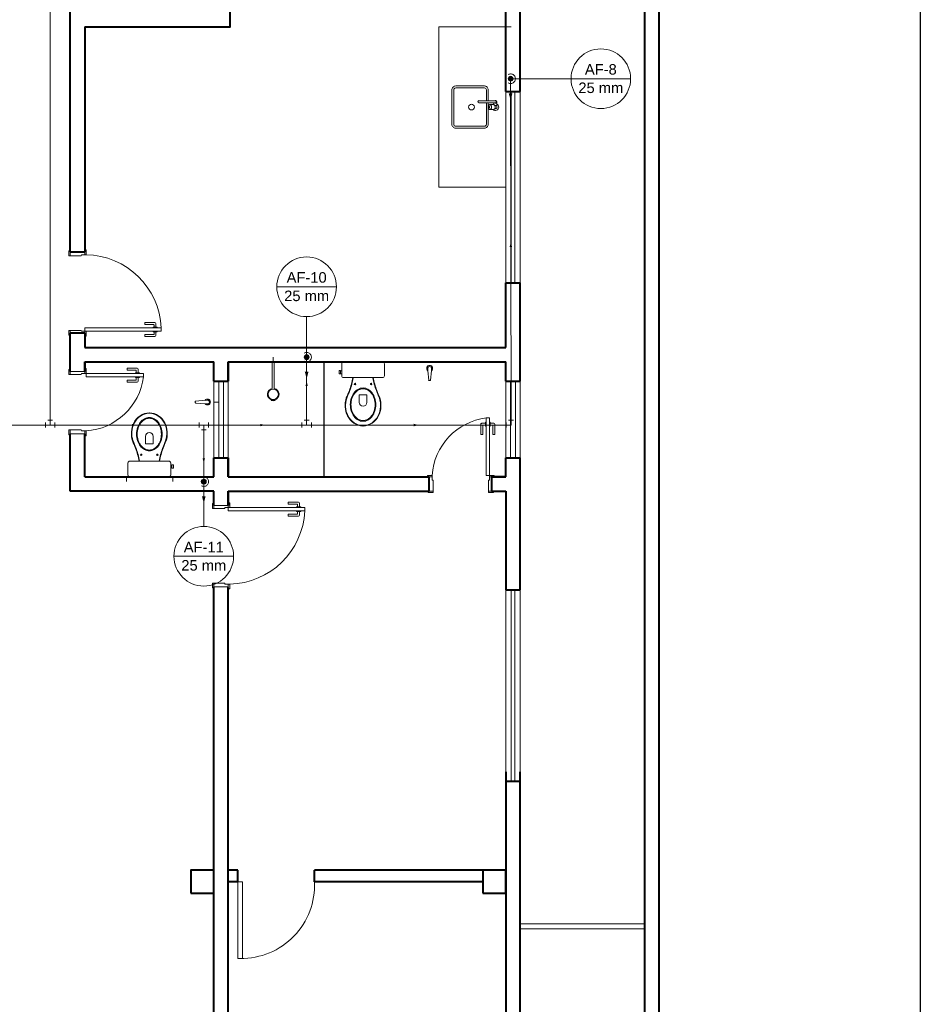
# Model space of a CAD drawing. Header units: millimetres. Extents: x 26 to 1362, y 24 to 358.
# Tile 118 of 256: x 695 to 705, y 156 to 166. Entities that reach past the tile are written whole.
import ezdxf

# ---------------------------------------------------------------- set-up
doc = ezdxf.new("R2010")
doc.units = ezdxf.units.MM
doc.linetypes.add('HIDDEN2', pattern=[4.7625, 3.175, -1.5875])
for name, color, linetype, lineweight in [('AF-Colunas', 4, 'Continuous', 5), ('AF-Condutos', 4, 'Continuous', 5), ('AF-Conexões', 9, 'Continuous', 5), ('AF-Indicação coluna', 5, 'Continuous', 5), ('AF-Sentido conduto', 9, 'Continuous', 5), ('DI-Detalhes', 1, 'Continuous', 30), ('MB_ALVENARIA', 7, 'Continuous', 40), ('MB_ESQUADRIA', 7, 'Continuous', 5), ('MB_MOBILIÁRIO', 8, 'Continuous', 13), ('Nível 1', 7, 'Continuous', 5)]:
    doc.layers.add(name, color=color, linetype=linetype, lineweight=lineweight)
doc.layers.add('ARQ-PISO', color=8, linetype='Continuous')
doc.styles.add('arial', font='arial.ttf')

msp = doc.modelspace()

# ---------------------------------------------------------------- hatches: boundary and pattern name
at = {"layer": 'AF-Condutos', "linetype": 'Continuous'}
for points in [[(700.3931, 165.2679), (700.4125, 165.3403), (700.3737, 165.3403)], [(698.2622, 162.3593), (698.2816, 162.4318), (698.2428, 162.4318)], [(697.1875, 161.0593), (697.2069, 161.1318), (697.1681, 161.1318)]]:
    msp.add_hatch(color=256, dxfattribs=at).paths.add_polyline_path(points)
at = {"layer": 'AF-Sentido conduto', "linetype": 'Continuous'}
for points in [[(700.3953, 163.784), (700.3824, 163.7357), (700.4083, 163.7358)], [(698.2622, 162.3298), (698.2492, 162.2815), (698.2751, 162.2815)], [(696.4852, 161.8752), (696.4369, 161.8881), (696.4369, 161.8623)], [(697.8249, 161.8752), (697.7766, 161.8881), (697.7766, 161.8623)], [(699.43, 161.8752), (699.3817, 161.8881), (699.3817, 161.8623)], [(697.1875, 161.4798), (697.2005, 161.528), (697.1746, 161.5281)]]:
    msp.add_hatch(color=256, dxfattribs=at).paths.add_polyline_path(points)

# ---------------------------------------------------------------- linework, layer by layer
at = {"layer": 'AF-Colunas', "const_width": 0.025}
for points in [[(700.4056, 165.4929, 1), (700.3806, 165.4929, 1)], [(698.2747, 162.5843, 1), (698.2497, 162.5843, 1)], [(697.2, 161.2843, 1), (697.175, 161.2843, 1)]]:
    msp.add_lwpolyline(points, format="xyb", close=True, dxfattribs=at)
at = {"layer": 'AF-Colunas'}
for centre in [(700.3931, 165.4929), (698.2622, 162.5843), (697.1875, 161.2843)]:
    msp.add_circle(centre, 0.025, dxfattribs=at)
at = {"layer": 'AF-Condutos'}
for p, q in [((695.5826, 161.9252), (695.5831, 171.1806)), ((700.3977, 161.9252), (700.3931, 165.4679)), ((698.2622, 161.9252), (698.2622, 162.5593)), ((693.2365, 161.8752), (695.5326, 161.8752)), ((695.6326, 161.8752), (697.1377, 161.8752)), ((697.1877, 161.8252), (697.1875, 161.3093)), ((697.2377, 161.8752), (698.2122, 161.8752)), ((698.3122, 161.8752), (700.3477, 161.8752))]:
    msp.add_line(p, q, dxfattribs=at)
for points in [[(700.3681, 165.4496), (700.3751, 165.4462), (700.3825, 165.444), (700.3902, 165.443), (700.3979, 165.4431), (700.4055, 165.4445), (700.4129, 165.447), (700.4197, 165.4506), (700.4259, 165.4552), (700.4314, 165.4607), (700.4359, 165.467), (700.4393, 165.474), (700.4417, 165.4813), (700.4429, 165.489), (700.4429, 165.4967), (700.4417, 165.5044), (700.4393, 165.5118), (700.4359, 165.5187), (700.4314, 165.525), (700.4259, 165.5305), (700.4197, 165.5352), (700.4129, 165.5388), (700.4055, 165.5413), (700.3979, 165.5426), (700.3902, 165.5428), (700.3825, 165.5417), (700.3751, 165.5395), (700.3681, 165.5362)], [(700.3931, 165.4429), (700.3931, 165.2679)], [(698.2372, 162.541), (698.2442, 162.5377), (698.2516, 162.5354), (698.2593, 162.5344), (698.267, 162.5345), (698.2747, 162.5359), (698.282, 162.5384), (698.2889, 162.542), (698.2951, 162.5466), (698.3005, 162.5522), (698.305, 162.5585), (698.3085, 162.5654), (698.3108, 162.5728), (698.312, 162.5804), (698.312, 162.5882), (698.3108, 162.5958), (698.3085, 162.6032), (698.305, 162.6101), (698.3005, 162.6164), (698.2951, 162.622), (698.2889, 162.6266), (698.282, 162.6302), (698.2747, 162.6327), (698.267, 162.6341), (698.2593, 162.6342), (698.2516, 162.6332), (698.2442, 162.631), (698.2372, 162.6276)], [(698.2622, 162.5343), (698.2622, 162.3593)], [(697.1625, 161.241), (697.1695, 161.2377), (697.1769, 161.2354), (697.1846, 161.2344), (697.1923, 161.2345), (697.1999, 161.2359), (697.2073, 161.2384), (697.2141, 161.242), (697.2203, 161.2466), (697.2258, 161.2522), (697.2303, 161.2585), (697.2338, 161.2654), (697.2361, 161.2728), (697.2373, 161.2804), (697.2373, 161.2882), (697.2361, 161.2958), (697.2338, 161.3032), (697.2303, 161.3101), (697.2258, 161.3164), (697.2203, 161.322), (697.2141, 161.3266), (697.2073, 161.3302), (697.1999, 161.3327), (697.1923, 161.3341), (697.1846, 161.3342), (697.1769, 161.3332), (697.1695, 161.331), (697.1625, 161.3276)], [(697.1875, 161.2343), (697.1875, 161.0593)]]:
    msp.add_lwpolyline(points, dxfattribs=at)
at = {"layer": 'AF-Conexões'}
for p, q in [((695.5326, 161.8502), (695.5326, 161.9002)), ((695.5576, 161.9252), (695.6076, 161.9252)), ((695.5826, 161.8752), (695.5826, 161.9252)), ((695.6326, 161.9002), (695.6326, 161.8502)), ((697.1377, 161.8502), (697.1377, 161.9002)), ((697.2377, 161.9002), (697.2377, 161.8502)), ((698.2122, 161.8502), (698.2122, 161.9002)), ((698.2372, 161.9252), (698.2872, 161.9252)), ((698.2622, 161.8752), (698.2622, 161.9252)), ((698.3122, 161.9002), (698.3122, 161.8502)), ((700.3477, 161.8502), (700.3477, 161.9002)), ((700.3727, 161.9252), (700.4227, 161.9252)), ((700.3977, 161.8752), (700.3977, 161.9252)), ((695.5826, 161.8752), (695.5326, 161.8752)), ((695.5826, 161.8752), (695.6326, 161.8752)), ((697.1877, 161.8752), (697.1377, 161.8752)), ((697.2127, 161.8252), (697.1627, 161.8252)), ((697.1877, 161.8752), (697.2377, 161.8752)), ((697.1877, 161.8752), (697.1877, 161.8252)), ((698.2622, 161.8752), (698.2122, 161.8752)), ((698.2622, 161.8752), (698.3122, 161.8752)), ((700.3977, 161.8752), (700.3477, 161.8752))]:
    msp.add_line(p, q, dxfattribs=at)
at = {"layer": 'AF-Indicação coluna'}
for p, q in [((701.0242, 165.4929), (700.4181, 165.4929)), ((701.0242, 165.4929), (701.6472, 165.4929)), ((697.9507, 163.3194), (698.5737, 163.3194)), ((698.2622, 163.0079), (698.2622, 162.6093)), ((697.1875, 160.8159), (697.1875, 161.2593)), ((696.876, 160.5044), (697.499, 160.5044))]:
    msp.add_line(p, q, dxfattribs=at)
for centre in [(701.3357, 165.4929), (698.2622, 163.3194), (697.1875, 160.5044)]:
    msp.add_circle(centre, 0.3115, dxfattribs=at)
at = {"layer": 'AF-Sentido conduto'}
for points in [[(700.3955, 163.584), (700.3953, 163.784)], [(698.2622, 162.1298), (698.2622, 162.3298)], [(696.2852, 161.8752), (696.4852, 161.8752)], [(697.6249, 161.8752), (697.8249, 161.8752)], [(699.23, 161.8752), (699.43, 161.8752)], [(697.1876, 161.6798), (697.1875, 161.4798)]]:
    msp.add_lwpolyline(points, dxfattribs=at)
at = {"layer": 'ARQ-PISO'}
msp.add_lwpolyline([(698.4431, 162.5343), (698.4431, 161.3343)], dxfattribs=at)
at = {"layer": 'DI-Detalhes'}
msp.add_lwpolyline([(685.8544, 176.6266), (704.6736, 176.6266), (704.6736, 145.8982), (685.8544, 145.8982), (685.8544, 176.6266)], dxfattribs=at)
at = {"layer": 'MB_ALVENARIA'}
for p, q in [((701.7931, 171.8043), (701.7931, 147.5943)), ((700.3431, 165.3593), (700.3431, 166.9593)), ((700.4931, 165.3593), (700.4931, 166.9593)), ((700.3431, 162.6843), (700.3431, 163.3593)), ((700.4931, 162.3343), (700.4931, 163.3593)), ((695.9431, 162.8343), (695.7931, 162.8343)), ((695.9431, 162.5343), (695.9431, 162.4343)), ((700.3431, 162.3343), (700.3431, 162.5343)), ((700.3431, 161.3343), (700.3431, 161.5343)), ((700.4931, 160.1543), (700.4931, 161.5343)), ((697.4431, 161.1843), (697.4431, 161.0343)), ((700.4931, 155.2043), (700.4931, 158.2543)), ((697.5431, 157.2243), (697.4431, 157.2243)), ((700.1031, 157.2243), (698.3431, 157.2243)), ((697.5431, 157.1043), (697.4431, 157.1043)), ((700.1031, 157.1043), (698.3431, 157.1043))]:
    msp.add_line(p, q, dxfattribs=at)
at = {"layer": 'MB_ALVENARIA', "linetype": 'Continuous'}
msp.add_line((701.9431, 171.8043), (701.9431, 147.4443), dxfattribs=at)
at = {"layer": 'MB_ALVENARIA'}
for points in [[(695.9431, 166.0343), (697.4631, 166.0343), (697.4631, 169.7343)], [(695.7931, 163.6843), (695.7931, 166.2843)], [(695.9431, 166.0343), (695.9431, 163.6843)], [(700.3431, 165.3593), (700.4931, 165.3593)], [(695.7931, 163.6843), (695.9431, 163.6843)], [(700.3431, 163.3593), (700.4931, 163.3593)], [(695.7931, 162.4343), (695.7931, 162.8343)], [(695.9431, 162.8343), (695.9431, 162.6843)], [(695.9431, 162.6843), (700.3431, 162.6843)], [(695.9431, 162.5343), (697.2931, 162.5343)], [(695.9431, 162.4343), (695.9431, 162.5343)], [(697.2931, 162.3343), (697.2931, 162.5343), (697.2931, 162.5343)], [(697.4431, 162.3343), (697.4431, 162.5343)], [(697.4431, 162.5343), (700.3431, 162.5343)], [(697.4431, 162.5343), (697.4431, 162.3343)], [(697.2931, 162.3343), (697.4431, 162.3343)], [(700.3431, 162.3343), (700.4931, 162.3343)], [(695.7931, 161.1843), (695.7931, 161.1843), (695.7931, 161.7843)], [(695.9431, 161.3343), (695.9431, 161.7843)], [(697.2931, 161.3343), (697.2931, 161.5343)], [(697.2931, 161.5343), (697.4431, 161.5343)], [(697.4431, 161.3343), (697.4431, 161.5343)], [(697.4431, 161.5343), (697.4431, 161.3343)], [(700.3431, 161.5343), (700.4931, 161.5343)], [(695.9431, 161.3343), (697.2931, 161.3343)], [(697.4431, 161.3343), (699.5431, 161.3343)], [(699.5431, 161.1843), (699.5431, 161.3343)], [(700.1931, 161.3343), (700.3431, 161.3343)], [(700.3431, 161.3343), (700.1931, 161.3343), (700.1931, 161.1843)], [(697.2931, 161.1843), (695.7931, 161.1843)], [(697.2931, 161.0343), (697.2931, 161.1843)], [(697.4431, 161.0343), (697.4431, 161.1843)], [(697.4431, 161.1843), (699.5431, 161.1843)], [(700.1931, 161.1843), (700.3431, 161.1843)], [(700.3431, 161.1843), (700.3431, 160.1543)], [(697.2931, 154.8843), (697.2931, 160.1843)], [(697.4431, 155.3543), (697.4431, 160.1768)], [(700.3431, 160.1543), (700.4931, 160.1543)], [(700.3431, 158.2543), (700.3431, 155.3543)], [(700.3431, 158.1543), (700.4931, 158.1543)], [(697.0531, 156.9843), (697.2931, 156.9843), (697.2931, 157.2243), (697.0531, 157.2243), (697.0531, 156.9843)], [(697.5431, 157.1043), (697.5431, 157.2243)], [(698.3431, 157.1043), (698.3431, 157.2243)], [(700.1031, 156.9843), (700.3431, 156.9843), (700.3431, 157.2243), (700.1031, 157.2243), (700.1031, 156.9843)]]:
    msp.add_lwpolyline(points, dxfattribs=at)
at = {"layer": 'MB_ESQUADRIA'}
for p, q in [((695.7931, 163.6444), (695.7931, 163.6794)), ((695.908, 163.6443), (695.7931, 163.6444)), ((695.9081, 163.6544), (695.908, 163.6444)), ((695.9081, 163.6544), (695.9431, 163.6544)), ((695.9431, 163.6543), (695.9431, 163.6794)), ((696.5706, 162.9447), (696.5706, 162.9247)), ((696.6776, 162.9447), (696.5706, 162.9447)), ((696.5706, 162.9247), (696.6626, 162.9247)), ((696.6676, 162.9197), (696.6676, 162.8961)), ((696.6876, 162.8961), (696.6876, 162.9347)), ((695.908, 162.8644), (695.7931, 162.8643)), ((695.908, 162.8644), (695.7931, 162.8643)), ((695.7931, 162.8643), (695.7931, 162.8293)), ((695.7931, 162.8643), (695.7931, 162.8293)), ((695.9081, 162.8544), (695.908, 162.8644)), ((695.9081, 162.8544), (695.908, 162.8644)), ((695.9081, 162.8544), (695.9431, 162.8544)), ((695.9081, 162.8544), (695.9431, 162.8544)), ((695.9431, 162.8544), (695.9431, 162.8294)), ((695.9431, 162.8544), (695.9431, 162.8294)), ((696.5706, 162.8197), (696.6626, 162.8198)), ((696.5706, 162.7997), (696.5706, 162.8197)), ((696.6575, 162.8961), (696.6575, 162.8897)), ((696.7001, 162.8961), (696.6575, 162.8961)), ((696.6575, 162.8484), (696.6575, 162.8547)), ((696.7002, 162.8484), (696.6575, 162.8484)), ((696.6676, 162.8248), (696.6676, 162.8484)), ((696.6876, 162.8484), (696.6876, 162.8098)), ((696.7001, 162.8898), (696.7001, 162.8961)), ((696.7002, 162.8548), (696.7002, 162.8484)), ((696.6776, 162.7998), (696.5706, 162.7997)), ((695.7931, 162.4043), (695.7931, 162.4393)), ((695.7931, 162.4043), (695.7931, 162.4393)), ((695.7931, 162.4043), (695.7931, 162.4393)), ((695.7931, 162.4043), (695.7931, 162.4393)), ((695.9431, 162.4343), (695.7931, 162.4343)), ((695.908, 162.4043), (695.7931, 162.4043)), ((695.908, 162.4043), (695.7931, 162.4043)), ((695.908, 162.4043), (695.7931, 162.4043)), ((695.908, 162.4043), (695.7931, 162.4043)), ((695.9081, 162.4143), (695.908, 162.4043)), ((695.9081, 162.4143), (695.908, 162.4043)), ((695.9081, 162.4143), (695.908, 162.4043)), ((695.9081, 162.4143), (695.908, 162.4043)), ((695.9081, 162.4143), (695.9431, 162.4143)), ((695.9081, 162.4143), (695.9431, 162.4143)), ((695.9081, 162.4143), (695.9431, 162.4143)), ((695.9081, 162.4143), (695.9431, 162.4143)), ((695.9431, 162.4143), (695.9431, 162.4393)), ((695.9431, 162.4143), (695.9431, 162.4393)), ((695.9431, 162.4143), (695.9431, 162.4393)), ((695.9431, 162.4143), (695.9431, 162.4393)), ((696.3856, 162.4689), (696.3856, 162.4489)), ((696.4926, 162.4689), (696.3856, 162.4689)), ((696.3856, 162.4689), (696.3856, 162.4489)), ((696.4926, 162.4689), (696.3856, 162.4689)), ((696.3856, 162.4489), (696.4776, 162.4489)), ((696.3856, 162.4489), (696.4776, 162.4489)), ((696.4725, 162.4203), (696.4725, 162.4139)), ((696.5152, 162.4202), (696.4725, 162.4203)), ((696.4725, 162.4203), (696.4725, 162.4139)), ((696.5152, 162.4202), (696.4725, 162.4203)), ((696.4826, 162.4439), (696.4826, 162.4203)), ((696.4826, 162.4439), (696.4826, 162.4203)), ((696.5026, 162.4202), (696.5026, 162.4589)), ((696.5026, 162.4202), (696.5026, 162.4589)), ((696.5152, 162.4139), (696.5152, 162.4202)), ((696.5152, 162.4139), (696.5152, 162.4202)), ((696.3856, 162.324), (696.3856, 162.344)), ((696.3856, 162.344), (696.4776, 162.3439)), ((696.3856, 162.324), (696.3856, 162.344)), ((696.3856, 162.344), (696.4776, 162.3439)), ((696.4926, 162.3239), (696.3856, 162.324)), ((696.4926, 162.3239), (696.3856, 162.324)), ((696.4725, 162.3726), (696.4725, 162.3789)), ((696.4725, 162.3726), (696.4725, 162.3789)), ((696.5151, 162.3725), (696.4725, 162.3726)), ((696.5151, 162.3725), (696.4725, 162.3726)), ((696.4826, 162.3489), (696.4826, 162.3726)), ((696.4826, 162.3489), (696.4826, 162.3726)), ((696.5026, 162.3726), (696.5026, 162.3339)), ((696.5026, 162.3726), (696.5026, 162.3339)), ((696.5151, 162.3789), (696.5151, 162.3725)), ((696.5151, 162.3789), (696.5151, 162.3725)), ((700.0827, 161.8838), (700.0827, 161.7768)), ((700.0827, 161.8838), (700.0827, 161.7768)), ((700.1313, 161.8938), (700.0927, 161.8938)), ((700.1313, 161.8938), (700.0927, 161.8938)), ((700.1376, 161.9064), (700.1313, 161.9064)), ((700.1313, 161.9064), (700.1313, 161.8638)), ((700.1376, 161.9064), (700.1313, 161.9064)), ((700.1313, 161.9064), (700.1313, 161.8638)), ((700.1726, 161.9064), (700.179, 161.9064)), ((700.1726, 161.9064), (700.179, 161.9064)), ((700.179, 161.9064), (700.179, 161.8638)), ((700.179, 161.9064), (700.179, 161.8638)), ((700.179, 161.8939), (700.2176, 161.8939)), ((700.179, 161.8939), (700.2176, 161.8939)), ((700.2276, 161.8839), (700.2277, 161.7769)), ((700.2276, 161.8839), (700.2277, 161.7769)), ((695.908, 161.8243), (695.7931, 161.8242)), ((695.908, 161.8243), (695.7931, 161.8242)), ((695.7931, 161.8242), (695.7931, 161.7892)), ((695.7931, 161.8242), (695.7931, 161.7892)), ((695.9081, 161.8143), (695.908, 161.8243)), ((695.9081, 161.8143), (695.908, 161.8243)), ((695.9081, 161.8143), (695.9431, 161.8143)), ((695.9081, 161.8143), (695.9431, 161.8143)), ((695.9431, 161.8143), (695.9431, 161.7893)), ((695.9431, 161.8143), (695.9431, 161.7893)), ((700.0827, 161.7768), (700.1027, 161.7768)), ((700.0827, 161.7768), (700.1027, 161.7768)), ((700.1027, 161.7768), (700.1027, 161.8688)), ((700.1027, 161.7768), (700.1027, 161.8688)), ((700.1077, 161.8738), (700.1313, 161.8738)), ((700.1077, 161.8738), (700.1313, 161.8738)), ((700.1313, 161.8638), (700.1377, 161.8638)), ((700.1313, 161.8638), (700.1377, 161.8638)), ((700.179, 161.8638), (700.1727, 161.8638)), ((700.179, 161.8638), (700.1727, 161.8638)), ((700.2027, 161.8739), (700.179, 161.8739)), ((700.2027, 161.8739), (700.179, 161.8739)), ((700.2077, 161.7769), (700.2077, 161.8689)), ((700.2077, 161.7769), (700.2077, 161.8689)), ((700.2277, 161.7769), (700.2077, 161.7769)), ((700.2277, 161.7769), (700.2077, 161.7769)), ((699.5731, 161.3343), (699.548, 161.3343)), ((699.5731, 161.3343), (699.548, 161.3343)), ((699.573, 161.2993), (699.573, 161.3343)), ((699.573, 161.2993), (699.573, 161.3343)), ((699.573, 161.2993), (699.583, 161.2993)), ((699.573, 161.2993), (699.583, 161.2993)), ((699.5831, 161.2993), (699.583, 161.1843)), ((699.5831, 161.2993), (699.583, 161.1843)), ((700.163, 161.2993), (700.1631, 161.1843)), ((700.173, 161.2993), (700.163, 161.2993)), ((700.163, 161.2993), (700.1631, 161.1843)), ((700.173, 161.2993), (700.163, 161.2993)), ((700.163, 161.2993), (700.1631, 161.1843)), ((700.173, 161.2993), (700.163, 161.2993)), ((700.163, 161.2993), (700.1631, 161.1843)), ((700.173, 161.2993), (700.163, 161.2993)), ((700.173, 161.3343), (700.198, 161.3343)), ((700.173, 161.2993), (700.173, 161.3343)), ((700.173, 161.3343), (700.198, 161.3343)), ((700.173, 161.2993), (700.173, 161.3343)), ((700.173, 161.3343), (700.198, 161.3343)), ((700.173, 161.2993), (700.173, 161.3343)), ((700.173, 161.3343), (700.198, 161.3343)), ((700.173, 161.2993), (700.173, 161.3343)), ((699.583, 161.1843), (699.548, 161.1843)), ((699.583, 161.1843), (699.548, 161.1843)), ((700.1631, 161.1843), (700.1981, 161.1843)), ((700.1631, 161.1843), (700.1981, 161.1843)), ((700.1631, 161.1843), (700.1981, 161.1843)), ((700.1631, 161.1843), (700.1981, 161.1843)), ((698.0706, 161.0689), (698.0706, 161.0489)), ((698.1776, 161.0689), (698.0706, 161.0689)), ((698.1876, 161.0202), (698.1876, 161.0589)), ((697.2931, 161.0043), (697.2931, 161.0393)), ((697.2931, 161.0043), (697.2931, 161.0393)), ((697.4431, 161.0343), (697.2931, 161.0343)), ((697.408, 161.0043), (697.2931, 161.0043)), ((697.408, 161.0043), (697.2931, 161.0043)), ((697.4081, 161.0143), (697.408, 161.0043)), ((697.4081, 161.0143), (697.408, 161.0043)), ((697.4081, 161.0143), (697.4431, 161.0143)), ((697.4081, 161.0143), (697.4431, 161.0143)), ((697.4431, 161.0142), (697.4431, 161.0393)), ((697.4431, 161.0142), (697.4431, 161.0393)), ((698.0706, 161.0489), (698.1626, 161.0489)), ((698.1575, 161.0202), (698.1575, 161.0139)), ((698.2002, 161.0202), (698.1575, 161.0202)), ((698.1575, 160.9725), (698.1575, 160.9789)), ((698.2001, 160.9725), (698.1575, 160.9725)), ((698.1676, 161.0439), (698.1676, 161.0202)), ((698.1676, 160.9489), (698.1676, 160.9725)), ((698.1876, 160.9725), (698.1876, 160.9339)), ((698.2001, 160.9789), (698.2001, 160.9725)), ((698.2002, 161.0139), (698.2002, 161.0202)), ((698.0706, 160.9239), (698.0706, 160.9439)), ((698.0706, 160.9439), (698.1626, 160.9439)), ((698.1776, 160.9239), (698.0706, 160.9239)), ((697.408, 160.2243), (697.2931, 160.2242)), ((697.2931, 160.2242), (697.2931, 160.1892)), ((697.4081, 160.2143), (697.408, 160.2243)), ((697.4081, 160.2143), (697.4431, 160.2143)), ((697.4431, 160.2143), (697.4431, 160.1893)), ((697.5431, 157.1043), (697.5431, 156.3043)), ((697.5931, 157.1043), (697.5431, 157.1043)), ((697.5931, 156.3043), (697.5931, 157.1043)), ((697.5431, 156.3043), (697.5931, 156.3043))]:
    msp.add_line(p, q, dxfattribs=at)
at = {"layer": 'MB_ESQUADRIA', "linetype": 'HIDDEN2'}
for p, q in [((700.4931, 156.6643), (701.7931, 156.6643)), ((700.4931, 156.6143), (701.7931, 156.6143))]:
    msp.add_line(p, q, dxfattribs=at)
for points in [[(700.3431, 163.3593), (700.3431, 165.3593)], [(700.3981, 163.3593), (700.3981, 165.3593)], [(700.4381, 163.3593), (700.4381, 165.3593)], [(700.4931, 165.3593), (700.4931, 163.3593)], [(697.2931, 161.5343), (697.2931, 162.3343)], [(697.3431, 161.5343), (697.3431, 162.3343)], [(697.3931, 161.5343), (697.3931, 162.3343)], [(697.4431, 161.5343), (697.4431, 162.3343)], [(700.3431, 161.5343), (700.3431, 162.3343)], [(700.3931, 161.5343), (700.3931, 162.3343)], [(700.4431, 161.5343), (700.4431, 162.3343)], [(700.4931, 161.5343), (700.4931, 162.3343)], [(700.3431, 158.1543), (700.3431, 160.1543)], [(700.3981, 158.1543), (700.3981, 160.1543)], [(700.4381, 158.1543), (700.4381, 160.1543)], [(700.4931, 160.1543), (700.4931, 158.1543)]]:
    msp.add_lwpolyline(points, dxfattribs=at)
at = {"layer": 'MB_ESQUADRIA'}
for points in [[(695.7931, 163.6444), (695.7781, 163.6444), (695.7781, 163.6944), (695.7931, 163.6944), (695.7931, 163.6794)], [(695.9431, 163.6794), (695.9431, 163.7043), (695.9581, 163.7043), (695.9581, 163.6543), (695.9431, 163.6543), (695.9431, 163.6544)], [(695.7931, 162.8643), (695.7781, 162.8643), (695.7781, 162.8143), (695.7931, 162.8143), (695.7931, 162.8293)], [(695.7931, 162.8643), (695.7781, 162.8643), (695.7781, 162.8143), (695.7931, 162.8143), (695.7931, 162.8293)], [(695.9431, 162.8294), (695.9431, 162.8044), (695.9581, 162.8044), (695.9581, 162.8544), (695.9431, 162.8544), (695.9431, 162.8544)], [(695.9431, 162.8294), (695.9431, 162.8044), (695.9581, 162.8044), (695.9581, 162.8544), (695.9431, 162.8544), (695.9431, 162.8544)], [(695.7931, 162.4043), (695.7781, 162.4043), (695.7781, 162.4543), (695.7931, 162.4543), (695.7931, 162.4393)], [(695.7931, 162.4043), (695.7781, 162.4043), (695.7781, 162.4543), (695.7931, 162.4543), (695.7931, 162.4393)], [(695.7931, 162.4043), (695.7781, 162.4043), (695.7781, 162.4543), (695.7931, 162.4543), (695.7931, 162.4393)], [(695.7931, 162.4043), (695.7781, 162.4043), (695.7781, 162.4543), (695.7931, 162.4543), (695.7931, 162.4393)], [(695.9431, 162.4393), (695.9431, 162.4643), (695.9581, 162.4643), (695.9581, 162.4143), (695.9431, 162.4143), (695.9431, 162.4143)], [(695.9431, 162.4393), (695.9431, 162.4643), (695.9581, 162.4643), (695.9581, 162.4143), (695.9431, 162.4143), (695.9431, 162.4143)], [(695.9431, 162.4393), (695.9431, 162.4643), (695.9581, 162.4643), (695.9581, 162.4143), (695.9431, 162.4143), (695.9431, 162.4143)], [(695.9431, 162.4393), (695.9431, 162.4643), (695.9581, 162.4643), (695.9581, 162.4143), (695.9431, 162.4143), (695.9431, 162.4143)], [(696.5581, 162.3793), (695.9581, 162.3793), (695.9581, 162.4143), (696.5581, 162.4143), (696.5581, 162.3793)], [(700.138, 161.9493), (700.138, 161.3493), (700.173, 161.3493), (700.173, 161.9493), (700.138, 161.9493)], [(695.7931, 161.8242), (695.7781, 161.8242), (695.7781, 161.7742), (695.7931, 161.7742), (695.7931, 161.7892)], [(695.7931, 161.8242), (695.7781, 161.8242), (695.7781, 161.7742), (695.7931, 161.7742), (695.7931, 161.7892)], [(695.7931, 161.7843), (695.9431, 161.7843)], [(695.9431, 161.7893), (695.9431, 161.7643), (695.9581, 161.7643), (695.9581, 161.8143), (695.9431, 161.8143), (695.9431, 161.8143)], [(695.9431, 161.7893), (695.9431, 161.7643), (695.9581, 161.7643), (695.9581, 161.8143), (695.9431, 161.8143), (695.9431, 161.8143)], [(699.548, 161.3343), (699.5231, 161.3343), (699.5231, 161.3493), (699.5731, 161.3493), (699.5731, 161.3343), (699.573, 161.3343)], [(699.548, 161.3343), (699.5231, 161.3343), (699.5231, 161.3493), (699.5731, 161.3493), (699.5731, 161.3343), (699.573, 161.3343)], [(700.198, 161.3343), (700.223, 161.3343), (700.223, 161.3493), (700.173, 161.3493), (700.173, 161.3343), (700.173, 161.3343)], [(700.198, 161.3343), (700.223, 161.3343), (700.223, 161.3493), (700.173, 161.3493), (700.173, 161.3343), (700.173, 161.3343)], [(700.198, 161.3343), (700.223, 161.3343), (700.223, 161.3493), (700.173, 161.3493), (700.173, 161.3343), (700.173, 161.3343)], [(700.198, 161.3343), (700.223, 161.3343), (700.223, 161.3493), (700.173, 161.3493), (700.173, 161.3343), (700.173, 161.3343)], [(699.583, 161.1843), (699.583, 161.1693), (699.533, 161.1693), (699.533, 161.1843), (699.548, 161.1843)], [(699.583, 161.1843), (699.583, 161.1693), (699.533, 161.1693), (699.533, 161.1843), (699.548, 161.1843)], [(700.1631, 161.1843), (700.1631, 161.1693), (700.2131, 161.1693), (700.2131, 161.1843), (700.1981, 161.1843)], [(700.1631, 161.1843), (700.1631, 161.1693), (700.2131, 161.1693), (700.2131, 161.1843), (700.1981, 161.1843)], [(700.1631, 161.1843), (700.1631, 161.1693), (700.2131, 161.1693), (700.2131, 161.1843), (700.1981, 161.1843)], [(700.1631, 161.1843), (700.1631, 161.1693), (700.2131, 161.1693), (700.2131, 161.1843), (700.1981, 161.1843)], [(697.4431, 161.0393), (697.4431, 161.0642), (697.4581, 161.0642), (697.4581, 161.0142), (697.4431, 161.0142), (697.4431, 161.0143)], [(697.4431, 161.0393), (697.4431, 161.0642), (697.4581, 161.0642), (697.4581, 161.0142), (697.4431, 161.0142), (697.4431, 161.0143)], [(697.2931, 161.0043), (697.2781, 161.0043), (697.2781, 161.0543), (697.2931, 161.0543), (697.2931, 161.0393)], [(697.2931, 161.0043), (697.2781, 161.0043), (697.2781, 161.0543), (697.2931, 161.0543), (697.2931, 161.0393)], [(697.2931, 160.2242), (697.2781, 160.2242), (697.2781, 160.1742), (697.2931, 160.1742), (697.2931, 160.1892)], [(697.2931, 160.1843), (697.4431, 160.1843)], [(697.4431, 160.1893), (697.4431, 160.1643), (697.4581, 160.1643), (697.4581, 160.2143), (697.4431, 160.2143), (697.4431, 160.2143)]]:
    msp.add_lwpolyline(points, dxfattribs=at)
for points in [[(695.9431, 162.8894), (696.7431, 162.8894), (696.7431, 162.8544), (695.9431, 162.8544)], [(697.4431, 160.9792), (698.2431, 160.9792), (698.2431, 161.0142), (697.4431, 161.0142)]]:
    msp.add_lwpolyline(points, close=True, dxfattribs=at)
at = {"layer": 'MB_ESQUADRIA', "linetype": 'HIDDEN2'}
for centre, radius, start, end in [((695.9421, 162.8527), 0.8018, 2.65068, 88.85944), ((695.9146, 162.4615), 0.6487, 273.84016, 352.71463), ((695.9146, 162.4615), 0.6487, 273.84016, 352.71463), ((700.2203, 161.3059), 0.6487, 97.28537, 176.15984), ((700.2203, 161.3059), 0.6487, 97.28537, 176.15984), ((697.4421, 161.0159), 0.8018, 271.14056, 357.34932)]:
    msp.add_arc(centre, radius, start, end, dxfattribs=at)
at = {"layer": 'MB_ESQUADRIA'}
for centre, radius, start, end in [((696.6626, 162.9197), 0.005, 0.02893, 90.02893), ((696.6776, 162.9347), 0.01, 0.02893, 90.02893), ((696.6626, 162.8248), 0.005, 270.02893, 0.02893), ((696.6776, 162.8098), 0.01, 270.02893, 0.02893), ((696.4776, 162.4439), 0.005, 359.97107, 89.97107), ((696.4776, 162.4439), 0.005, 359.97107, 89.97107), ((696.4926, 162.4589), 0.01, 359.97107, 89.97107), ((696.4926, 162.4589), 0.01, 359.97107, 89.97107), ((696.4776, 162.3489), 0.005, 269.97107, 359.97107), ((696.4776, 162.3489), 0.005, 269.97107, 359.97107), ((696.4926, 162.3339), 0.01, 269.97107, 359.97107), ((696.4926, 162.3339), 0.01, 269.97107, 359.97107), ((700.0927, 161.8838), 0.01, 90.02893, 180.02893), ((700.0927, 161.8838), 0.01, 90.02893, 180.02893), ((700.2176, 161.8839), 0.01, 0.02893, 90.02893), ((700.2176, 161.8839), 0.01, 0.02893, 90.02893), ((700.1077, 161.8688), 0.005, 90.02893, 180.02893), ((700.1077, 161.8688), 0.005, 90.02893, 180.02893), ((700.2027, 161.8689), 0.005, 0.02893, 90.02893), ((700.2027, 161.8689), 0.005, 0.02893, 90.02893), ((698.1776, 161.0589), 0.01, 359.97107, 89.97107), ((698.1626, 161.0439), 0.005, 359.97107, 89.97107), ((698.1626, 160.9489), 0.005, 269.97107, 359.97107), ((698.1776, 160.9339), 0.01, 269.97107, 359.97107), ((697.5806, 157.0676), 0.7634, 269.06177, 2.75699)]:
    msp.add_arc(centre, radius, start, end, dxfattribs=at)
at = {"layer": 'MB_MOBILIÁRIO'}
for p, q in [((699.6431, 164.3593), (699.6431, 166.0343)), ((699.6431, 166.0343), (700.3431, 166.0343)), ((700.3431, 165.3593), (700.3431, 166.0343)), ((699.6431, 164.3593), (700.3431, 164.3593)), ((697.9026, 162.2562), (697.9026, 162.5343)), ((697.9226, 162.5343), (697.9026, 162.5343)), ((697.9226, 162.2562), (697.9226, 162.5343)), ((698.6482, 162.5343), (699.0555, 162.5343)), ((699.5277, 162.4639), (699.5293, 162.4427)), ((699.5285, 162.4424), (699.537, 162.3447)), ((699.565, 162.4426), (699.5574, 162.3447)), ((699.5667, 162.4639), (699.565, 162.4426)), ((699.5419, 162.3401), (699.5524, 162.3401)), ((697.0989, 162.1208), (697.0989, 162.1104)), ((697.2011, 162.1343), (697.1035, 162.1258)), ((697.2014, 162.0978), (697.1035, 162.1054)), ((697.2227, 162.1351), (697.2014, 162.1334)), ((697.2227, 162.0961), (697.2014, 162.0978)), ((697.8927, 162.1325), (697.8944, 162.1382)), ((697.9126, 162.129), (697.9126, 162.1354)), ((697.9126, 162.129), (697.9126, 162.1354)), ((697.9304, 162.1381), (697.9321, 162.1326)), ((696.8217, 161.3343), (696.4144, 161.3343))]:
    msp.add_line(p, q, dxfattribs=at)
for points in [[(700.1595, 165.2618), (700.1595, 165.3768, 0.4142136), (700.1195, 165.4168), (700.1195, 165.4168), (699.8195, 165.4168, 0.4142136), (699.7795, 165.3768), (699.7795, 165.3768), (699.7795, 165.0168, 0.4142136), (699.8195, 164.9768), (699.8195, 164.9768), (700.1195, 164.9768, 0.4142136), (700.1595, 165.0168), (700.1595, 165.0168), (700.1595, 165.1894)], [(700.1395, 165.2618), (700.1395, 165.3768, 0.4142136), (700.1195, 165.3968), (700.1195, 165.3968), (699.8195, 165.3968, 0.4142136), (699.7995, 165.3768), (699.7995, 165.3768), (699.7995, 165.0168, 0.4142136), (699.8195, 164.9968), (699.8195, 164.9968), (700.1195, 164.9968, 0.4142136), (700.1395, 165.0168), (700.1395, 165.0168), (700.1395, 165.2418)], [(700.0711, 165.2418, -2), (700.0711, 165.2618), (700.0711, 165.2618)], [(700.0636, 165.2418, -1), (700.0636, 165.2618), (700.0636, 165.2618)], [(700.1764, 165.2218, 0.1332562), (700.1699, 165.2201), (700.1699, 165.2201, 0.1067563), (700.1639, 165.2145), (700.1639, 165.2145, 0.0828275), (700.1601, 165.2067), (700.1601, 165.2067, 0.0713517), (700.1587, 165.1968), (700.1587, 165.1968, 0.0713517), (700.1601, 165.1869), (700.1601, 165.1869, 0.0828275), (700.1639, 165.1791), (700.1639, 165.1791, 0.1067563), (700.1699, 165.1735), (700.1699, 165.1735, 0.1332562), (700.1764, 165.1718), (700.1764, 165.1718, 0.1332562), (700.1828, 165.1735), (700.1828, 165.1735, 0.1067563), (700.1889, 165.1791), (700.1889, 165.1791, 0.0828275), (700.1926, 165.1869), (700.1926, 165.1869, 0.0713517), (700.194, 165.1968), (700.194, 165.1968, 0.0713517), (700.1926, 165.2067), (700.1926, 165.2067, 0.0828275), (700.1889, 165.2145), (700.1889, 165.2145, 0.1067563), (700.1828, 165.2201), (700.1828, 165.2201, 0.1332562), (700.1764, 165.2218), (700.1764, 165.2218)], [(700.1689, 165.1893, 0.1332562), (700.1708, 165.1898), (700.1708, 165.1898, 0.1067563), (700.1726, 165.1915), (700.1726, 165.1915, 0.0828275), (700.1737, 165.1938), (700.1737, 165.1938, 0.0713517), (700.1742, 165.1968), (700.1742, 165.1968, 0.0713517), (700.1737, 165.1998), (700.1737, 165.1998, 0.0828275), (700.1726, 165.2021), (700.1726, 165.2021, 0.1067563), (700.1708, 165.2038), (700.1708, 165.2038, 0.1332562), (700.1689, 165.2043), (700.1689, 165.2043, 0.1332562), (700.1669, 165.2038), (700.1669, 165.2038, 0.1067563), (700.1651, 165.2021), (700.1651, 165.2021, 0.0828275), (700.164, 165.1998), (700.164, 165.1998, 0.0713517), (700.1636, 165.1968), (700.1636, 165.1968, 0.0713517), (700.164, 165.1938), (700.164, 165.1938, 0.0828275), (700.1651, 165.1915), (700.1651, 165.1915, 0.1067563), (700.1669, 165.1898), (700.1669, 165.1898, 0.1332562), (700.1689, 165.1893), (700.1689, 165.1893)], [(700.1764, 165.1718), (700.214, 165.1718, 0.1332562), (700.2204, 165.1735), (700.2204, 165.1735, 0.1067563), (700.2265, 165.1791), (700.2265, 165.1791, 0.0828275), (700.2302, 165.1869), (700.2302, 165.1869, 0.0713517), (700.2316, 165.1968), (700.2316, 165.1968, 0.0713517), (700.2302, 165.2067), (700.2302, 165.2067, 0.0828275), (700.2265, 165.2145), (700.2265, 165.2145, 0.1067563), (700.2204, 165.2201), (700.2204, 165.2201, 0.1332562), (700.214, 165.2218), (700.214, 165.2218), (700.1764, 165.2218)], [(700.2091, 165.2218, -0.0832622), (700.2186, 165.2284), (700.2186, 165.2284)], [(700.2486, 165.2284, -1.1816489), (700.2091, 165.1718), (700.2091, 165.1718)], [(700.2224, 165.2618, -2.618034), (700.2224, 165.2418), (700.2224, 165.2418)], [(700.2266, 165.1793), (700.2336, 165.1793, 0.5464635), (700.2495, 165.2041), (700.2495, 165.2041, 0.1078401), (700.2486, 165.2083), (700.2486, 165.2083), (700.2486, 165.2518)], [(700.2486, 165.2058, 0.2632653), (700.2336, 165.2143), (700.2336, 165.2143), (700.2266, 165.2143)], [(700.2336, 165.2618, -1), (700.2336, 165.2418), (700.2336, 165.2418)], [(698.8515, 162.2623, 0.1244509), (698.8023, 162.2499), (698.8023, 162.2499, 0.105729), (698.7571, 162.2113), (698.7571, 162.2113, 0.0868761), (698.7287, 162.1568), (698.7287, 162.1568, 0.0770405), (698.7181, 162.0883), (698.7181, 162.0883, 0.0770405), (698.7287, 162.0199), (698.7287, 162.0199, 0.0868761), (698.7571, 161.9653), (698.7571, 161.9653, 0.105729), (698.8023, 161.9268), (698.8023, 161.9268, 0.1244509), (698.8515, 161.9144), (698.8515, 161.9144, 0.1244509), (698.9006, 161.9268), (698.9006, 161.9268, 0.105729), (698.9458, 161.9653), (698.9458, 161.9653, 0.0868761), (698.9742, 162.0199), (698.9742, 162.0199, 0.0770405), (698.9848, 162.0883), (698.9848, 162.0883, 0.0770405), (698.9742, 162.1568), (698.9742, 162.1568, 0.0868761), (698.9458, 162.2113), (698.9458, 162.2113, 0.105729), (698.9006, 162.2499), (698.9006, 162.2499, 0.1244509), (698.8515, 162.2623), (698.8515, 162.2623)], [(698.8515, 162.2542, 0.1244509), (698.8055, 162.2426), (698.8055, 162.2426, 0.105729), (698.7627, 162.2061), (698.7627, 162.2061, 0.0868761), (698.7356, 162.154), (698.7356, 162.154, 0.0770405), (698.7254, 162.0883), (698.7254, 162.0883, 0.0770405), (698.7356, 162.0227), (698.7356, 162.0227, 0.0868761), (698.7627, 161.9706), (698.7627, 161.9706, 0.105729), (698.8055, 161.9341), (698.8055, 161.9341, 0.1244509), (698.8515, 161.9225), (698.8515, 161.9225, 0.1244509), (698.8974, 161.9341), (698.8974, 161.9341, 0.105729), (698.9402, 161.9706), (698.9402, 161.9706, 0.0868761), (698.9673, 162.0227), (698.9673, 162.0227, 0.0770405), (698.9775, 162.0883), (698.9775, 162.0883, 0.0770405), (698.9673, 162.154), (698.9673, 162.154, 0.0868761), (698.9402, 162.2061), (698.9402, 162.2061, 0.105729), (698.8974, 162.2426), (698.8974, 162.2426, 0.1244509), (698.8515, 162.2542), (698.8515, 162.2542)], [(696.6184, 161.6063, 0.1244509), (696.6675, 161.6187), (696.6675, 161.6187, 0.105729), (696.7127, 161.6573), (696.7127, 161.6573, 0.0868761), (696.7412, 161.7118), (696.7412, 161.7118, 0.0770405), (696.7518, 161.7803), (696.7518, 161.7803, 0.0770405), (696.7412, 161.8487), (696.7412, 161.8487, 0.0868761), (696.7127, 161.9033), (696.7127, 161.9033, 0.105729), (696.6675, 161.9418), (696.6675, 161.9418, 0.1244509), (696.6184, 161.9542), (696.6184, 161.9542, 0.1244509), (696.5693, 161.9418), (696.5693, 161.9418, 0.105729), (696.5241, 161.9033), (696.5241, 161.9033, 0.0868761), (696.4956, 161.8487), (696.4956, 161.8487, 0.0770405), (696.485, 161.7803), (696.485, 161.7803, 0.0770405), (696.4956, 161.7118), (696.4956, 161.7118, 0.0868761), (696.5241, 161.6573), (696.5241, 161.6573, 0.105729), (696.5693, 161.6187), (696.5693, 161.6187, 0.1244509), (696.6184, 161.6063), (696.6184, 161.6063)], [(696.6184, 161.6145, 0.1244509), (696.6644, 161.6261), (696.6644, 161.6261, 0.105729), (696.7072, 161.6626), (696.7072, 161.6626, 0.0868761), (696.7343, 161.7146), (696.7343, 161.7146, 0.0770405), (696.7445, 161.7803), (696.7445, 161.7803, 0.0770405), (696.7343, 161.8459), (696.7343, 161.8459, 0.0868761), (696.7072, 161.898), (696.7072, 161.898, 0.105729), (696.6644, 161.9345), (696.6644, 161.9345, 0.1244509), (696.6184, 161.9461), (696.6184, 161.9461, 0.1244509), (696.5725, 161.9345), (696.5725, 161.9345, 0.105729), (696.5297, 161.898), (696.5297, 161.898, 0.0868761), (696.5025, 161.8459), (696.5025, 161.8459, 0.0770405), (696.4923, 161.7803), (696.4923, 161.7803, 0.0770405), (696.5025, 161.7146), (696.5025, 161.7146, 0.0868761), (696.5297, 161.6626), (696.5297, 161.6626, 0.105729), (696.5725, 161.6261), (696.5725, 161.6261, 0.1244509), (696.6184, 161.6145), (696.6184, 161.6145)]]:
    msp.add_lwpolyline(points, format="xyb", dxfattribs=at)
for points in [[(700.2336, 165.2618), (700.0636, 165.2618)], [(700.2336, 165.2418), (700.0636, 165.2418)], [(700.1595, 165.2043), (700.1595, 165.2418)], [(700.2186, 165.2418), (700.2186, 165.2209)], [(698.6482, 162.5343), (698.6482, 162.5343), (698.6403, 162.5329), (698.6338, 162.5286), (698.6295, 162.5221), (698.6281, 162.5143), (698.6281, 162.3904), (698.6281, 162.3904), (698.6295, 162.3826), (698.6338, 162.3761), (698.6403, 162.3718), (698.6482, 162.3704), (698.8515, 162.3704)], [(699.0555, 162.5343), (699.0555, 162.5343), (699.0633, 162.5329), (699.0691, 162.5286), (699.0734, 162.5221), (699.0748, 162.5143), (699.0748, 162.3904), (699.0748, 162.3904), (699.0734, 162.3826), (699.0691, 162.3761), (699.0633, 162.3718), (699.0555, 162.3704), (698.8515, 162.3704)], [(698.6152, 162.409), (698.6002, 162.409), (698.6002, 162.4269), (698.6002, 162.4448), (698.6152, 162.4448), (698.6152, 162.442), (698.6281, 162.442)], [(698.6152, 162.442), (698.6152, 162.4119)], [(698.6152, 162.4119), (698.6281, 162.4119)], [(698.6152, 162.409), (698.6152, 162.4119)], [(698.7491, 162.3697), (698.7491, 162.3697), (698.7493, 162.3704)], [(698.9538, 162.3697), (698.9538, 162.3697), (698.9536, 162.3704)], [(698.8114, 162.112), (698.8114, 162.1893), (698.8522, 162.1893)], [(698.8923, 162.112), (698.8923, 162.1893), (698.8515, 162.1893)], [(696.5776, 161.7566), (696.5776, 161.6793), (696.6184, 161.6793)], [(696.6585, 161.7566), (696.6585, 161.6793), (696.6177, 161.6793)], [(696.4144, 161.3343), (696.4144, 161.3343), (696.4065, 161.3357), (696.4008, 161.34), (696.3965, 161.3465), (696.3951, 161.3544), (696.3951, 161.4782), (696.3951, 161.4782), (696.3965, 161.4861), (696.4008, 161.4925), (696.4065, 161.4968), (696.4144, 161.4982), (696.6184, 161.4982)], [(696.5161, 161.4989), (696.5161, 161.4989), (696.5162, 161.4982)], [(696.8217, 161.3343), (696.8217, 161.3343), (696.8296, 161.3357), (696.836, 161.34), (696.8403, 161.3465), (696.8418, 161.3544), (696.8418, 161.4782), (696.8418, 161.4782), (696.8403, 161.4861), (696.836, 161.4925), (696.8296, 161.4968), (696.8217, 161.4982), (696.6184, 161.4982)], [(696.7208, 161.4989), (696.7208, 161.4989), (696.7206, 161.4982)], [(696.8546, 161.4596), (696.8697, 161.4596), (696.8697, 161.4417), (696.8697, 161.4238), (696.8546, 161.4238), (696.8546, 161.4267), (696.8418, 161.4267)], [(696.8546, 161.4567), (696.8418, 161.4567)], [(696.8546, 161.4596), (696.8546, 161.4567)], [(696.8546, 161.4267), (696.8546, 161.4567)]]:
    msp.add_lwpolyline(points, dxfattribs=at)
for centre, radius in [((699.9845, 165.1968), 0.03), ((698.7677, 162.3035), 0.00752), ((698.9359, 162.3035), 0.00752), ((697.9126, 162.1962), 0.0541), ((696.534, 161.5652), 0.00752), ((696.7022, 161.5652), 0.00752)]:
    msp.add_circle(centre, radius, dxfattribs=at)
for centre, radius, start, end in [((699.5472, 162.467), 0.0309, 307.13786, 232.86214), ((699.5472, 162.467), 0.0197, 351.10748, 188.89252), ((697.9931, 162.5008), 0.7626, 339.69088, 350.16298), ((697.9931, 162.5008), 0.7673, 339.69088, 350.16298), ((699.7098, 162.5008), 0.7673, 189.83702, 200.30912), ((699.7098, 162.5008), 0.7626, 189.83702, 200.30912), ((699.5419, 162.3451), 0.005, 184.44626, 270), ((699.5524, 162.3451), 0.005, 270, 355.55374), ((697.9126, 162.1962), 0.0608, 99.46873, 252.61204), ((697.9126, 162.1962), 0.0608, 286.9908, 80.53127), ((672.0388, 173.2729), 28.863, 337.3538, 337.51832), ((673.4769, 172.6742), 27.3099, 337.35144, 337.52574), ((724.226, 172.6742), 27.3099, 202.47426, 202.64856), ((725.6641, 173.2729), 28.863, 202.48168, 202.6462), ((697.1039, 162.1208), 0.005, 94.44626, 180), ((697.1039, 162.1104), 0.005, 180, 265.55374), ((697.2258, 162.1156), 0.0309, 217.13786, 142.86214), ((697.2258, 162.1156), 0.0197, 261.10748, 98.89252), ((697.8931, 162.1324), 0.000485, 162.61204, 276.02132), ((697.8973, 162.0934), 0.0388, 66.64666, 96.02132), ((697.9126, 162.1962), 0.0608, 252.61204, 286.9908), ((697.928, 162.0934), 0.0388, 84.71051, 113.35334), ((697.9316, 162.1324), 0.000485, 264.71051, 16.9908), ((698.9189, 162.0812), 0.2549, 162.09039, 205.44583), ((698.9152, 162.0809), 0.2467, 161.86702, 205.76246), ((698.8518, 162.112), 0.0404, 180, 0), ((698.7877, 162.0809), 0.2467, 334.23754, 18.13298), ((698.784, 162.0812), 0.2549, 334.55417, 17.90961), ((696.6267, 161.8145), 0.1898, 92.79189, 154.23754), ((696.6267, 161.8145), 0.1851, 92.79189, 154.23754), ((696.6101, 161.8145), 0.1851, 25.76246, 87.20811), ((696.6101, 161.8145), 0.1898, 25.76246, 87.20811), ((696.6859, 161.7874), 0.2549, 154.55417, 197.90961), ((696.6822, 161.7877), 0.2467, 154.23754, 198.13298), ((696.5546, 161.7877), 0.2467, 341.86702, 25.76246), ((696.5509, 161.7874), 0.2549, 342.09039, 25.44583), ((698.8598, 162.0542), 0.1898, 205.76246, 267.20811), ((698.8598, 162.0542), 0.1851, 205.76246, 267.20811), ((698.8432, 162.0542), 0.1851, 272.79189, 334.23754), ((698.8432, 162.0542), 0.1898, 272.79189, 334.23754), ((696.6181, 161.7566), 0.0404, 0, 180), ((669.8057, 150.5957), 28.863, 22.48168, 22.6462), ((671.2438, 151.1944), 27.3099, 22.47426, 22.64856), ((721.993, 151.1944), 27.3099, 157.35144, 157.52574), ((723.4311, 150.5957), 28.863, 157.3538, 157.51832), ((695.76, 161.3679), 0.7626, 9.83702, 20.30912), ((695.76, 161.3679), 0.7673, 9.83702, 20.30912), ((697.4768, 161.3679), 0.7673, 159.69088, 170.16298), ((697.4768, 161.3679), 0.7626, 159.69088, 170.16298)]:
    msp.add_arc(centre, radius, start, end, dxfattribs=at)
at = {"layer": 'Nível 1'}
for p, q in [((700.3477, 166.0343), (700.3977, 166.0343)), ((697.4431, 162.5343), (697.4931, 162.5343)), ((697.4431, 162.5343), (698.2622, 162.5343)), ((697.9126, 162.5343), (697.9126, 162.5843)), ((698.2622, 162.5343), (698.2622, 162.5843)), ((697.2931, 162.113), (697.3431, 162.113)), ((696.3793, 161.3343), (696.3793, 161.2843)), ((696.8655, 161.3343), (696.8655, 161.2843)), ((697.1875, 161.3343), (697.1875, 161.2843))]:
    msp.add_line(p, q, dxfattribs=at)
for centre in [(698.2622, 162.5843), (697.1875, 161.2843)]:
    msp.add_circle(centre, 0.0259, dxfattribs=at)

# ---------------------------------------------------------------- texts
at = {"layer": 'AF-Indicação coluna', "char_height": 0.11, "attachment_point": 8, "line_spacing_factor": 0.6, "style": 'arial'}
for s, insert, width in [('AF-8', (701.3357, 165.5342), 0.650098), ('25 mm', (701.3357, 165.3416), 0.916846), ('AF-10', (698.2622, 163.3607), 0.816943), ('25 mm', (698.2622, 163.1681), 0.916846), ('AF-11', (697.1875, 160.5457), 0.816943), ('25 mm', (697.1875, 160.3531), 0.916846)]:
    msp.add_mtext(s, dxfattribs=dict(at, insert=insert, width=width))

doc.saveas('drawing.dxf')
